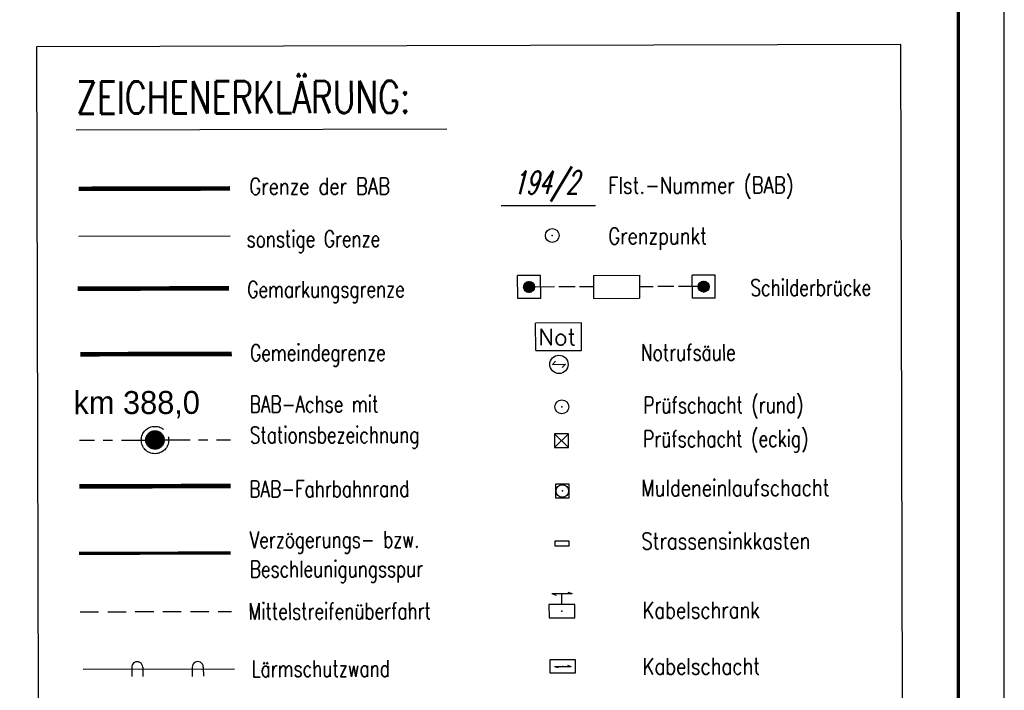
# Model space of a CAD drawing. Extents: x 0 to 1135, y 0 to 420.
# Tile 76 of 77: x 1028 to 1135, y 217 to 290. Entities that reach past the tile are written whole.
import ezdxf

# ---------------------------------------------------------------- set-up
doc = ezdxf.new("R2010")
doc.units = 0
doc.header["$LTSCALE"] = 2
doc.header["$MEASUREMENT"] = 0
for name, pattern in [('ACHSE', [5.5, 4, -0.5, 0.5, -0.5]), ('AUSGEZOGEN', [0]), ('EinAusfädelung', [3.5, 2.5, -1]), ('GEMARKBAB', [3.7, 2, -0.5, 0.1, -0.5, 0.1, -0.5]), ('GEMEINDE', [3.5, 2, -0.5, 0.5, -0.5]), ('GESTRICH-X2', [1.5, 1, -0.5])]:
    doc.linetypes.add(name, pattern=pattern)
doc.layers.get('0').update_dxf_attribs({"color": 8, "linetype": 'AUSGEZOGEN'})
for name, color, linetype in [('ACHSETOP', 250, 'ACHSE'), ('EINAUSF', 8, 'EinAusfädelung'), ('FBRTOP', 8, 'AUSGEZOGEN'), ('FLSTNR-BAB', 7, 'AUSGEZOGEN'), ('GEMARKGRZ', 8, 'GEMARKBAB'), ('GEMEINGRZ', 8, 'GEMEINDE'), ('GRENZL', 8, 'AUSGEZOGEN'), ('GRENZL-BAB', 7, 'AUSGEZOGEN'), ('GRENZP-BAB', 7, 'AUSGEZOGEN'), ('LAERMWAND', 8, 'AUSGEZOGEN'), ('LEGENDE', 7, 'AUSGEZOGEN'), ('MS-UEBERFAHRT', 8, 'GESTRICH-X2'), ('NS', 8, 'AUSGEZOGEN'), ('RAHMEN', 250, 'AUSGEZOGEN'), ('SB', 8, 'CONTINUOUS'), ('SCHSYMBOL', 200, 'AUSGEZOGEN'), ('SIGNATUR', 8, 'AUSGEZOGEN')]:
    doc.layers.add(name, color=color, linetype=linetype)
doc.styles.add('ROMANS', font='romans.shx', dxfattribs={"width": 0.8})
doc.styles.add('UNIR-H', font='unir_h.shx', dxfattribs={"width": 0.8})

# ---------------------------------------------------------------- blocks, each defined once
blk = doc.blocks.new('*X18')
at = {"color": 0}
for p, q in [((212.23, 257.39), (213.24, 258.4)), ((212.24, 257.33), (213.31, 258.4)), ((212.24, 257.47), (213.17, 258.4)), ((212.24, 257.26), (213.37, 258.39)), ((212.24, 257.55), (213.09, 258.39)), ((212.25, 257.2), (213.43, 258.38)), ((212.26, 257.63), (213, 258.37)), ((212.27, 257.14), (213.49, 258.37)), ((212.28, 257.09), (213.55, 258.35)), ((212.29, 257.73), (212.9, 258.35)), ((212.3, 257.04), (213.6, 258.33)), ((212.32, 256.99), (213.65, 258.31)), ((212.34, 257.86), (212.78, 258.29)), ((212.35, 256.94), (213.69, 258.29)), ((212.37, 256.9), (213.74, 258.26)), ((212.4, 256.85), (213.78, 258.24)), ((212.43, 256.81), (213.83, 258.21)), ((212.46, 256.77), (213.86, 258.18)), ((212.49, 256.73), (213.9, 258.14)), ((212.53, 256.7), (213.94, 258.11)), ((212.56, 256.66), (213.97, 258.07)), ((212.6, 256.63), (214.01, 258.03)), ((212.64, 256.6), (214.04, 257.99)), ((212.68, 256.57), (214.07, 257.95)), ((212.73, 256.54), (214.09, 257.91)), ((212.77, 256.52), (214.12, 257.86)), ((212.82, 256.49), (214.14, 257.82)), ((212.87, 256.47), (214.16, 257.77)), ((212.92, 256.45), (214.18, 257.72)), ((212.97, 256.44), (214.2, 257.66)), ((213.03, 256.42), (214.21, 257.6)), ((213.09, 256.41), (214.22, 257.54)), ((213.16, 256.41), (214.23, 257.48)), ((213.22, 256.4), (214.23, 257.41)), ((213.3, 256.41), (214.23, 257.34)), ((213.38, 256.41), (214.22, 257.26)), ((213.46, 256.43), (214.2, 257.17)), ((213.56, 256.46), (214.18, 257.07)), ((213.69, 256.51), (214.12, 256.95))]:
    blk.add_line(p, q, dxfattribs=at)
blk = doc.blocks.new('SRMAST2')
at = {"color": 0}
blk.add_circle((0, 0), 0.999, dxfattribs=at)
blk.add_point((0, 0), dxfattribs=at)
blk.add_blockref('*X18', (-213.23, -257.4))
blk = doc.blocks.new('PP')
at = {"color": 0}
blk.add_circle((0, -0.01), 1.49, dxfattribs=at)
blk.add_point((0, 0), dxfattribs=at)
blk = doc.blocks.new('GST')
at = {"color": 0}
blk.add_circle((0, 0), 0.75, dxfattribs=at)
blk.add_point((0, 0), dxfattribs=at)
blk = doc.blocks.new('20')
blk.add_lwpolyline([(-0.75, -0.75), (0.75, -0.75), (0.75, 0.75), (-0.75, 0.75)], close=True)
blk.add_circle((0, 0), 0.676)
blk.add_point((0, 0))
blk = doc.blocks.new('SCHA-Q')
for p, q in [((-1.5, 1.5), (1.5, -1.5)), ((-1.5, -1.5), (1.5, 1.5)), ((1.5, 1.5), (-1.5, 1.5)), ((-1.5, 1.5), (-1.5, -1.5)), ((1.5, -1.5), (1.5, 1.5)), ((-1.5, -1.5), (1.5, -1.5))]:
    blk.add_line(p, q)
blk.add_point((0, 0))

msp = doc.modelspace()

# ---------------------------------------------------------------- linework, layer by layer
at = {"layer": 'ACHSETOP'}
for p, q in [((1034.37, 244.42), (1036.01, 244.42)), ((1036.98, 244.42), (1037.98, 244.43)), ((1038.95, 244.43), (1041.58, 244.43)), ((1043.61, 244.44), (1046.43, 244.45)), ((1047.35, 244.45), (1048.35, 244.45)), ((1049.3, 244.45), (1050.83, 244.46))]:
    msp.add_line(p, q, dxfattribs=at)
at = {"layer": 'EINAUSF', "const_width": 0.35}
msp.add_lwpolyline([(1034.35, 232.1), (1050.82, 232.15)], dxfattribs=at)
at = {"layer": 'FBRTOP'}
for points in [[(661.14, 179.11, 0.000001), (685.94, 183.77, 0.000098)], [(499.49, 151.31, 0.000004), (556.36, 151.37, 0.000067)], [(700.61, 186.53, -0.000002), (715, 189.24, -0.000023), (729.21, 191.92, -0.000019), (746.05, 195.09, -0.003046), (758.19, 197.3, -0.001835), (778.39, 200.77, -0.001761), (792.76, 203.13, -0.001618), (808.41, 205.6, -0.001558), (824.25, 207.99, -0.002937), (832.67, 209.19, -0.002359), (841.11, 210.29, 0.001751), (852.49, 211.77, 0.001051), (869.84, 214.12, 0.001274), (884.15, 216.13, 0.002508), (897.81, 218.15, 0.001818), (916.63, 221.1, 0.001623), (931.32, 223.51, 0.000181), (932.75, 223.75, 0.000846)]]:
    msp.add_lwpolyline(points, format="xyb", dxfattribs=at)
at = {"layer": 'FBRTOP', "const_width": 0.5}
msp.add_lwpolyline([(1034.38, 239.39), (1050.85, 239.43)], dxfattribs=at)
at = {"layer": 'FLSTNR-BAB'}
msp.add_lwpolyline([(1080.25, 269.92), (1090.53, 269.95)], dxfattribs=at)
at = {"layer": 'GEMARKGRZ', "color": 7, "const_width": 0.5}
msp.add_lwpolyline([(1034.19, 260.89), (1050.65, 260.93)], dxfattribs=at)
at = {"layer": 'GEMEINGRZ', "color": 7, "const_width": 0.5}
msp.add_lwpolyline([(1034.49, 253.76), (1050.96, 253.8)], dxfattribs=at)
at = {"layer": 'GRENZL'}
msp.add_line((1034.32, 266.61), (1050.79, 266.65), dxfattribs=at)
at = {"layer": 'GRENZL-BAB', "const_width": 0.5}
msp.add_lwpolyline([(1034.31, 271.75), (1050.77, 271.79)], dxfattribs=at)
at = {"layer": 'LAERMWAND'}
for p, q in [((1040.07, 219.71), (1040.09, 218.71)), ((1041.27, 219.73), (1041.29, 218.73)), ((1046.65, 219.72), (1046.66, 218.72)), ((1047.85, 219.74), (1047.86, 218.74)), ((1034.78, 219.51), (1051.25, 219.55))]:
    msp.add_line(p, q, dxfattribs=at)
for centre in [(1040.67, 219.72), (1047.25, 219.73)]:
    msp.add_arc(centre, 0.6, 0.9148, 180.9148, dxfattribs=at)
at = {"layer": 'LEGENDE'}
msp.add_line((1034.03, 278.16), (1074.35, 278.26), dxfattribs=at)
msp.add_lwpolyline([(1030.15, 117.04), (1124.17, 117.29), (1123.73, 287.43), (1029.72, 287.19)], close=True, dxfattribs=at)
at = {"layer": 'MS-UEBERFAHRT'}
msp.add_line((1034.46, 225.75), (1050.92, 225.79), dxfattribs=at)
at = {"layer": 'NS', "color": 5}
for p, q in [((1089, 257.17), (1084.01, 257.15)), ((1084.02, 254.15), (1084.01, 257.15)), ((1089.01, 254.17), (1089, 257.17)), ((1084.02, 254.15), (1089.01, 254.17)), ((1085.85, 252.66), (1086.19, 253.01)), ((1085.85, 252.66), (1087.25, 252.67)), ((1086.91, 252.31), (1087.25, 252.67))]:
    msp.add_line(p, q, dxfattribs=at)
msp.add_circle((1086.55, 252.66), 1, dxfattribs=at)
at = {"layer": 'RAHMEN'}
msp.add_line((1135, 0), (1135, 420), dxfattribs=at)
at = {"layer": 'RAHMEN', "const_width": 0.35}
msp.add_lwpolyline([(25, 5), (1130, 5), (1130, 415), (25, 415), (25, 5)], dxfattribs=at)
at = {"layer": 'SB', "color": 0}
for p, q in [((1084.55, 262.32), (1082.05, 262.32)), ((1082.06, 259.82), (1082.05, 262.32)), ((1083.64, 260.58), (1082.81, 261.41)), ((1083.68, 260.61), (1082.84, 261.45)), ((1083.72, 260.64), (1082.87, 261.49)), ((1083.76, 260.68), (1082.91, 261.52)), ((1083.79, 260.71), (1082.95, 261.55)), ((1083.82, 260.76), (1082.99, 261.58)), ((1083.84, 260.8), (1083.03, 261.61)), ((1083.86, 260.85), (1083.08, 261.63)), ((1083.88, 260.9), (1083.14, 261.65)), ((1083.89, 260.96), (1083.19, 261.66)), ((1083.9, 261.02), (1083.25, 261.67)), ((1083.9, 261.09), (1083.32, 261.67)), ((1083.9, 261.17), (1083.4, 261.66)), ((1083.87, 261.27), (1083.5, 261.64)), ((1083.8, 261.41), (1083.64, 261.57)), ((1084.56, 259.82), (1084.55, 262.32)), ((1090.3, 262.34), (1095.3, 262.35)), ((1090.3, 262.34), (1090.31, 259.84)), ((1095.3, 262.35), (1095.31, 259.85)), ((1101.06, 259.87), (1101.05, 262.37)), ((1103.55, 262.37), (1101.05, 262.37)), ((1102.57, 260.58), (1101.76, 261.38)), ((1102.61, 260.6), (1101.79, 261.43)), ((1102.66, 260.63), (1101.82, 261.47)), ((1102.7, 260.66), (1101.85, 261.51)), ((1102.73, 260.7), (1101.88, 261.55)), ((1102.77, 260.74), (1101.92, 261.58)), ((1102.8, 260.78), (1101.96, 261.61)), ((1102.82, 260.82), (1102, 261.64)), ((1102.85, 260.87), (1102.05, 261.66)), ((1102.87, 260.92), (1102.1, 261.68)), ((1102.88, 260.97), (1102.15, 261.7)), ((1102.9, 261.03), (1102.21, 261.71)), ((1102.9, 261.09), (1102.27, 261.72)), ((1102.9, 261.16), (1102.35, 261.72)), ((1102.89, 261.25), (1102.43, 261.71)), ((1102.86, 261.35), (1102.53, 261.67)), ((1103.56, 259.87), (1103.55, 262.37)), ((1083.32, 260.47), (1082.7, 261.09)), ((1083.39, 260.48), (1082.71, 261.15)), ((1083.25, 260.47), (1082.71, 261.01)), ((1083.45, 260.49), (1082.72, 261.21)), ((1083.17, 260.49), (1082.72, 260.93)), ((1083.5, 260.5), (1082.74, 261.27)), ((1083.55, 260.52), (1082.76, 261.32)), ((1083.06, 260.52), (1082.76, 260.82)), ((1083.6, 260.55), (1082.78, 261.36)), ((1086.05, 261.08), (1083.9, 261.07)), ((1088.3, 261.08), (1086.55, 261.08)), ((1090.3, 261.09), (1088.8, 261.08)), ((1096.8, 261.1), (1095.3, 261.1)), ((1099.05, 261.11), (1097.3, 261.11)), ((1101.7, 261.12), (1099.55, 261.11)), ((1102.34, 260.52), (1101.7, 261.16)), ((1102.27, 260.52), (1101.7, 261.09)), ((1102.41, 260.53), (1101.71, 261.22)), ((1102.19, 260.53), (1101.71, 261.01)), ((1102.47, 260.54), (1101.73, 261.28)), ((1102.52, 260.56), (1101.74, 261.33)), ((1102.1, 260.56), (1101.74, 260.91)), ((1101.93, 260.65), (1101.83, 260.75)), ((1084.56, 259.82), (1082.06, 259.82)), ((1090.31, 259.84), (1095.31, 259.85)), ((1103.56, 259.87), (1101.06, 259.87))]:
    msp.add_line(p, q, dxfattribs=at)
for centre in [(1083.3, 261.07), (1102.3, 261.12)]:
    msp.add_circle(centre, 0.6, dxfattribs=at)
at = {"layer": 'SCHSYMBOL'}
msp.add_lwpolyline([(1086.13, 233.48), (1087.64, 233.48), (1087.64, 232.9), (1086.13, 232.89)], close=True, dxfattribs=at)
at = {"layer": 'SIGNATUR'}
for p, q in [((1085.79, 227.73), (1087.97, 227.74)), ((1085.79, 227.73), (1086.24, 227.57)), ((1086.87, 226.53), (1086.87, 227.73)), ((1087.52, 227.9), (1087.97, 227.74)), ((1086.06, 219.81), (1087.88, 219.81)), ((1086.06, 219.81), (1086.46, 219.69)), ((1087.47, 219.93), (1087.88, 219.81))]:
    msp.add_line(p, q, dxfattribs=at)
for points in [[(1085.47, 225.1), (1088.27, 225.11), (1088.26, 226.55), (1085.46, 226.54)], [(1085.56, 219.1), (1088.36, 219.11), (1088.35, 220.54), (1085.56, 220.53)]]:
    msp.add_lwpolyline(points, close=True, dxfattribs=at)
for p in [(1086.87, 225.83), (1086.97, 219.81), (1086.97, 219.81)]:
    msp.add_point(p, dxfattribs=at)

# ---------------------------------------------------------------- block references
at = {"layer": 'ACHSETOP', "rotation": 0.1471602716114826}
for name in ['PP', 'SRMAST2']:
    msp.add_blockref(name, (1042.6, 244.44), dxfattribs=at)
at = {"layer": 'GRENZP-BAB', "rotation": 0.1471602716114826}
msp.add_blockref('GST', (1085.82, 266.67), dxfattribs=at)
at = {"layer": 'SCHSYMBOL'}
for name, p, rotation in [('GST', (1086.86, 248.04), 0.1470602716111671), ('20', (1086.92, 238.89), 0.02910113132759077)]:
    msp.add_blockref(name, p, dxfattribs=dict(at, rotation=rotation))
at = {"layer": 'SCHSYMBOL', "xscale": 0.5000000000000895, "yscale": 0.5, "zscale": 0.5, "rotation": 0.1471602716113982}
msp.add_blockref('SCHA-Q', (1086.83, 244.37), dxfattribs=at)

# ---------------------------------------------------------------- texts
at = {"layer": 'ACHSETOP', "style": 'UNIR-H'}
msp.add_text('km 388,0', height=2.5, rotation=0.1472, dxfattribs=at).set_placement((1033.74, 247.24))
at = {"layer": 'FLSTNR-BAB', "style": 'ROMANS', "oblique": 15, "width": 0.66}
msp.add_text('194/2', height=2.5, rotation=0.1472, dxfattribs=at).set_placement((1081.5, 271.18))
at = {"layer": 'LEGENDE', "style": 'ROMANS'}
for s, height, width, p in [('ZEICHENERKLÄRUNG:', 3.5, 0.75, (1034.04, 279.91)), ('Flst.-Nummer (BAB)', 1.8, 0.8, (1091.91, 271.22)), ('Grenze der BAB', 1.8, 0.8, (1052.87, 271.11)), ('sonstige Grenze', 1.8, 0.75, (1052.58, 265.39)), ('Grenzpunkt', 1.8, 0.8, (1091.92, 265.71)), ('Gemarkungsgrenze', 1.8, 0.75, (1052.65, 259.91)), ('Schilderbrücke', 1.8, 0.75, (1107.38, 260.1)), ('Gemeindegrenze', 1.8, 0.75, (1052.95, 253.02)), ('Notrufsäule', 1.8, 0.75, (1095.48, 253.05)), ('BAB-Achse mit', 1.8, 0.75, (1052.91, 247.42)), ('Prüfschacht (rund)', 1.8, 0.75, (1095.74, 247.33)), ('Stationsbezeichnung', 1.8, 0.75, (1052.92, 244.07)), ('Prüfschacht (eckig)', 1.8, 0.75, (1095.71, 243.65)), ('BAB-Fahrbahnrand', 1.8, 0.75, (1052.87, 238.2)), ('Muldeneinlaufschacht', 1.8, 0.8, (1095.49, 238.31)), ('Verzögerungs- bzw.', 1.8, 0.75, (1052.91, 232.68)), ('Strassensinkkasten', 1.8, 0.8, (1095.52, 232.54)), ('Beschleunigungsspur', 1.8, 0.75, (1052.92, 229.49)), ('Mittelstreifenüberfahrt', 1.8, 0.75, (1052.78, 224.9)), ('Kabelschrank', 1.8, 0.8, (1095.64, 225.02)), ('Kabelschacht', 1.8, 0.8, (1095.66, 218.91)), ('Lärmschutzwand', 1.8, 0.75, (1053.11, 218.65))]:
    msp.add_text(s, height=height, rotation=0.1472, dxfattribs=dict(at, width=width)).set_placement(p)
at = {"layer": 'NS', "color": 5, "style": 'ROMANS'}
msp.add_text('Not', height=1.8, rotation=0.1472, dxfattribs=at).set_placement((1084.32, 254.73))

doc.saveas('drawing.dxf')
